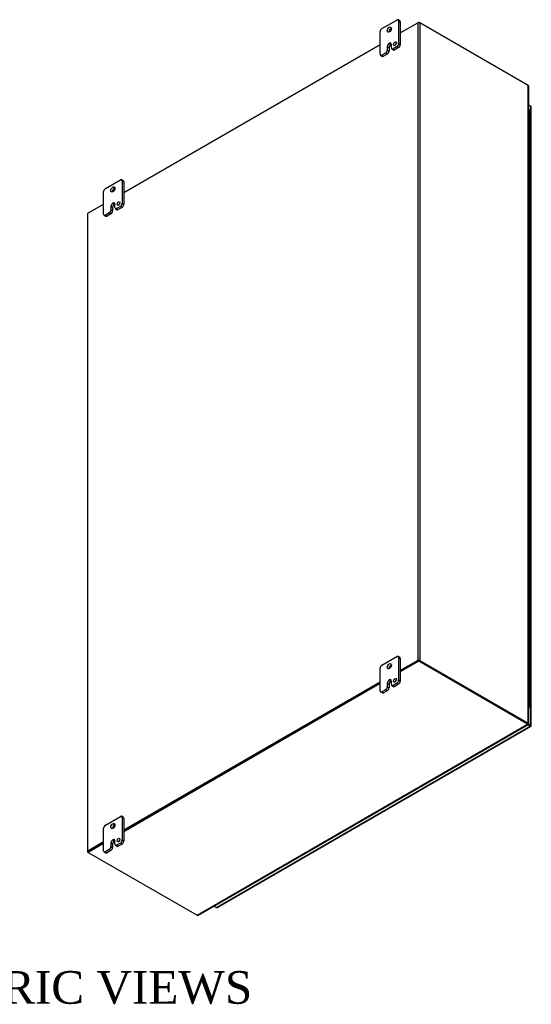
# Model space of a CAD drawing. Header units: inches. Extents: x 24 to 296, y 8 to 197.
# Tile 9 of 9: x 264 to 296, y 137 to 197. Entities that reach past the tile are written whole.
import ezdxf
from ezdxf.enums import TextEntityAlignment as Align

# ---------------------------------------------------------------- set-up
doc = ezdxf.new("R2010")
doc.units = ezdxf.units.IN
doc.header["$MEASUREMENT"] = 0
for name, color, linetype in [('COM48500', 7, 'CONTINUOUS'), ('COM52667', 7, 'CONTINUOUS'), ('COM71782-6', 7, 'CONTINUOUS'), ('DEFAULT', 7, 'CONTINUOUS'), ('FET07710', 7, 'CONTINUOUS'), ('HNG10620-56B', 7, 'CONTINUOUS'), ('HNG10620-56C', 7, 'CONTINUOUS'), ('HNG10620-56P', 7, 'CONTINUOUS')]:
    doc.layers.add(name, color=color, linetype=linetype)
doc.styles.add('SEACAD_TIMES_NEW_ROMAN', font='times.ttf')

msp = doc.modelspace()

# ---------------------------------------------------------------- linework, layer by layer
at = {"layer": 'COM48500', "color": 7}
for p, q in [((287.733, 196.318), (288.803, 196.936)), ((288.803, 196.936), (288.803, 157.838)), ((295.591, 193.088), (288.925, 196.936)), ((288.925, 196.936), (288.925, 157.838)), ((270.762, 186.52), (286.495, 195.604)), ((295.591, 153.99), (295.591, 193.088)), ((295.616, 153.972), (295.616, 193.034)), ((268.56, 185.249), (269.525, 185.806)), ((268.535, 185.214), (268.535, 146.116)), ((268.56, 146.151), (268.56, 185.249)), ((288.803, 157.838), (287.733, 157.22)), ((288.844, 157.815), (287.733, 157.173)), ((288.884, 157.815), (295.55, 153.966)), ((288.925, 157.838), (295.591, 153.99)), ((286.495, 156.506), (270.762, 147.423)), ((286.495, 156.459), (270.762, 147.376)), ((295.591, 153.99), (295.55, 153.966)), ((295.55, 153.979), (295.591, 153.955)), ((269.525, 146.708), (268.56, 146.151)), ((269.525, 146.661), (268.601, 146.128)), ((268.581, 146.069), (268.56, 146.081))]:
    msp.add_line(p, q, dxfattribs=at)
msp.add_arc((295.547, 193.034), 0.0689, 0.05387, 50.62771, dxfattribs=at)
for centre, major_axis, start_param, end_param in [((288.864, 196.901), (-0.0864, 0), 3.926991, 5.497787), ((268.621, 185.214), (0.0864, 0), 2.356194, 3.141593), ((288.864, 157.803), (0.0864, 0), 0.785398, 2.356194), ((268.621, 146.116), (0.0864, 0), 2.356194, 3.926991)]:
    msp.add_ellipse(centre, major_axis=major_axis, ratio=0.57735, start_param=start_param, end_param=end_param, dxfattribs=at)
msp.add_open_spline([(295.55, 153.966), (295.552, 153.967), (295.553, 153.968), (295.554, 153.968)], degree=3, dxfattribs=at)
msp.add_open_spline([(295.591, 153.99), (295.595, 153.989), (295.599, 153.988), (295.605, 153.985), (295.608, 153.984), (295.612, 153.981), (295.614, 153.979), (295.616, 153.976), (295.616, 153.974), (295.616, 153.971), (295.616, 153.969), (295.614, 153.966), (295.612, 153.964), (295.605, 153.959), (295.599, 153.957), (295.591, 153.955)], degree=3, knots=[0, 0, 0, 0, 0.125, 0.125, 0.25, 0.25, 0.375, 0.375, 0.5, 0.5, 0.625, 0.625, 0.75, 0.75, 1, 1, 1, 1], dxfattribs=at)
at = {"layer": 'COM52667', "color": 7}
for p, q in [((288.803, 196.936), (288.864, 196.971)), ((288.864, 196.951), (288.864, 196.971)), ((288.864, 196.971), (288.925, 196.936)), ((288.864, 157.827), (287.733, 157.173)), ((288.864, 157.78), (287.733, 157.126)), ((295.55, 153.966), (288.864, 157.827)), ((288.864, 157.827), (288.864, 157.78)), ((295.55, 153.919), (288.864, 157.78)), ((286.495, 156.459), (270.762, 147.376)), ((286.495, 156.412), (270.762, 147.328)), ((295.55, 153.919), (295.55, 153.966)), ((295.55, 153.954), (295.58, 153.937)), ((275.267, 142.209), (295.55, 153.919)), ((275.326, 142.213), (295.578, 153.906)), ((269.525, 146.661), (268.581, 146.116)), ((269.525, 146.614), (268.581, 146.069)), ((268.581, 146.116), (268.581, 146.069)), ((268.581, 146.069), (275.267, 142.209))]:
    msp.add_line(p, q, dxfattribs=at)
msp.add_arc((275.291, 142.273), 0.0689, 249.37229, 299.94613, dxfattribs=at)
msp.add_open_spline([(295.55, 153.966), (295.55, 153.965), (295.55, 153.963), (295.55, 153.962)], degree=3, dxfattribs=at)
msp.add_open_spline([(295.55, 153.919), (295.553, 153.916), (295.556, 153.914), (295.561, 153.909), (295.564, 153.908), (295.568, 153.905), (295.571, 153.905), (295.575, 153.905), (295.576, 153.905), (295.579, 153.907), (295.581, 153.908), (295.583, 153.912), (295.583, 153.914), (295.584, 153.922), (295.583, 153.929), (295.58, 153.937)], degree=3, knots=[0, 0, 0, 0, 0.125, 0.125, 0.25, 0.25, 0.375, 0.375, 0.5, 0.5, 0.625, 0.625, 0.75, 0.75, 1, 1, 1, 1], dxfattribs=at)
at = {"layer": 'COM71782-6', "color": 7}
for p, q in [((295.745, 191.8), (295.616, 191.875)), ((295.745, 153.875), (295.745, 191.8)), ((295.771, 153.84), (295.771, 191.765)), ((295.601, 153.958), (295.745, 153.875)), ((276.447, 142.686), (295.705, 153.804)), ((276.49, 142.681), (295.748, 153.8)), ((295.705, 153.804), (295.553, 153.892)), ((295.583, 153.922), (295.705, 153.851)), ((295.705, 153.851), (295.583, 153.922)), ((295.705, 153.851), (295.705, 153.851)), ((295.705, 153.851), (295.705, 153.851)), ((295.705, 153.851), (295.745, 153.828)), ((295.762, 153.818), (295.705, 153.851)), ((295.762, 153.818), (295.705, 153.851)), ((276.295, 142.773), (276.447, 142.686))]:
    msp.add_line(p, q, dxfattribs=at)
for centre, major_axis, ratio, start_param, end_param in [((295.684, 191.765), (-0.0864, 0), 0.57735, 3.141593, 3.926991), ((295.684, 153.863), (-0.0288, 0.0166), 0.000948, 2.356741, 3.927537), ((295.684, 153.863), (-0.0288, 0.0166), 0.000948, 2.355648, 3.926445), ((295.705, 153.875), (-0.0432, 0.0748), 0.57735, 2.356194, 3.587154), ((295.684, 153.84), (-0.0864, 0), 0.57735, 2.696031, 3.926991), ((295.684, 153.863), (0.0864, -0.0498), 0.000948, -0.784852, -0.445015), ((295.684, 153.863), (0.0863, -0.0499), 0.000948, 0.445015, 0.784852), ((276.447, 142.756), (-0.0432, 0.0748), 0.57735, 2.356194, 3.141593)]:
    msp.add_ellipse(centre, major_axis=major_axis, ratio=ratio, start_param=start_param, end_param=end_param, dxfattribs=at)
at = {"layer": 'FET07710', "color": 7}
for p, q in [((286.601, 196.569), (287.521, 197.1)), ((287.701, 197.046), (287.596, 197.107)), ((287.627, 197.039), (287.627, 195.651)), ((287.733, 196.978), (287.627, 197.039)), ((287.733, 196.978), (287.733, 195.59)), ((286.495, 194.998), (286.495, 196.386)), ((287.061, 195.671), (287.061, 195.671)), ((287.061, 195.671), (287.167, 195.61)), ((287.061, 195.671), (287.167, 195.61)), ((287.167, 195.61), (287.167, 195.61)), ((287.185, 195.395), (287.185, 195.6)), ((287.627, 195.651), (287.733, 195.59)), ((286.832, 195.069), (286.601, 194.936)), ((286.937, 195.008), (286.707, 194.875)), ((286.937, 195.008), (286.832, 195.069)), ((286.938, 195.457), (286.938, 195.253)), ((286.938, 195.457), (287.044, 195.396)), ((286.938, 195.253), (287.044, 195.192)), ((287.044, 195.396), (287.044, 195.192)), ((287.216, 195.327), (287.322, 195.266)), ((287.521, 195.467), (287.291, 195.334)), ((287.291, 195.334), (287.397, 195.273)), ((287.626, 195.406), (287.397, 195.273)), ((287.626, 195.406), (287.521, 195.467)), ((286.526, 194.929), (286.632, 194.868)), ((286.601, 194.936), (286.707, 194.875)), ((269.631, 186.771), (270.55, 187.302)), ((270.731, 187.248), (270.625, 187.309)), ((270.656, 187.241), (270.656, 185.853)), ((270.762, 187.18), (270.656, 187.241)), ((270.762, 187.18), (270.762, 185.792)), ((269.525, 185.2), (269.525, 186.588)), ((269.967, 185.659), (269.967, 185.455)), ((269.967, 185.659), (270.073, 185.598)), ((269.967, 185.455), (270.073, 185.394)), ((270.073, 185.598), (270.073, 185.394)), ((270.091, 185.873), (270.091, 185.873)), ((270.091, 185.873), (270.197, 185.812)), ((270.091, 185.873), (270.196, 185.812)), ((270.197, 185.812), (270.196, 185.812)), ((270.214, 185.598), (270.214, 185.802)), ((270.245, 185.529), (270.351, 185.468)), ((270.55, 185.669), (270.32, 185.536)), ((270.32, 185.536), (270.426, 185.475)), ((270.656, 185.608), (270.426, 185.475)), ((270.656, 185.608), (270.55, 185.669)), ((270.656, 185.853), (270.762, 185.792)), ((269.556, 185.131), (269.662, 185.07)), ((269.861, 185.271), (269.631, 185.138)), ((269.631, 185.138), (269.737, 185.077)), ((269.967, 185.21), (269.737, 185.077)), ((269.967, 185.21), (269.861, 185.271)), ((286.601, 157.541), (287.521, 158.071)), ((287.701, 158.018), (287.596, 158.079)), ((287.627, 158.01), (287.627, 156.622)), ((287.733, 157.949), (287.627, 158.01)), ((287.733, 157.949), (287.733, 156.561)), ((286.495, 155.969), (286.495, 157.357)), ((286.938, 156.428), (286.938, 156.224)), ((286.938, 156.428), (287.044, 156.367)), ((287.044, 156.367), (287.044, 156.163)), ((287.061, 156.642), (287.061, 156.642)), ((287.061, 156.642), (287.167, 156.581)), ((287.061, 156.642), (287.167, 156.581)), ((287.167, 156.581), (287.167, 156.581)), ((287.185, 156.367), (287.185, 156.571)), ((287.521, 156.438), (287.291, 156.306)), ((287.626, 156.377), (287.397, 156.245)), ((287.626, 156.377), (287.521, 156.438)), ((287.627, 156.622), (287.733, 156.561)), ((286.526, 155.9), (286.632, 155.839)), ((286.832, 156.041), (286.601, 155.908)), ((286.601, 155.908), (286.707, 155.847)), ((286.937, 155.98), (286.707, 155.847)), ((286.937, 155.98), (286.832, 156.041)), ((286.938, 156.224), (287.044, 156.163)), ((287.216, 156.298), (287.322, 156.237)), ((287.291, 156.306), (287.397, 156.245)), ((269.631, 147.743), (270.55, 148.273)), ((270.731, 148.22), (270.625, 148.281)), ((270.656, 148.212), (270.656, 146.824)), ((270.762, 148.151), (270.656, 148.212)), ((270.762, 148.151), (270.762, 146.763)), ((269.525, 146.171), (269.525, 147.559)), ((270.091, 146.844), (270.091, 146.844)), ((270.091, 146.844), (270.197, 146.783)), ((270.091, 146.844), (270.196, 146.783)), ((270.197, 146.783), (270.196, 146.783)), ((270.214, 146.569), (270.214, 146.773)), ((270.656, 146.824), (270.762, 146.763)), ((269.556, 146.102), (269.662, 146.041)), ((269.861, 146.243), (269.631, 146.11)), ((269.631, 146.11), (269.737, 146.049)), ((269.967, 146.182), (269.737, 146.049)), ((269.967, 146.182), (269.861, 146.243)), ((269.967, 146.631), (269.967, 146.426)), ((269.967, 146.631), (270.073, 146.569)), ((269.967, 146.426), (270.073, 146.365)), ((270.073, 146.569), (270.073, 146.365)), ((270.245, 146.5), (270.351, 146.439)), ((270.55, 146.64), (270.32, 146.508)), ((270.32, 146.508), (270.426, 146.447)), ((270.656, 146.579), (270.426, 146.447)), ((270.656, 146.579), (270.55, 146.64))]:
    msp.add_line(p, q, dxfattribs=at)
for centre, major_axis, start_param, end_param in [((287.521, 196.978), (-0.075, -0.13), 2.356194, 3.926991), ((287.626, 196.916), (-0.075, -0.13), 2.356194, 3.141593), ((286.601, 196.447), (0.075, 0.13), 0.785398, 2.356194), ((287.167, 196.447), (0.087, 0.152), 0.649107, 2.492486), ((287.061, 195.528), (0.087, 0.151), 0.785398, 2.356194), ((287.167, 195.467), (0.087, 0.151), 0.785398, 2.356194), ((287.061, 195.528), (-0.087, -0.151), 2.356194, 3.926991), ((287.167, 195.467), (-0.087, -0.151), 3.793313, 3.926991), ((287.512, 195.585), (0.062, 0.108), 1.008936, 2.132657), ((287.521, 195.589), (-0.075, -0.13), 0.785398, 2.356194), ((287.626, 195.528), (0.075, 0.13), 3.926991, 5.497787), ((286.601, 195.059), (0.075, 0.13), 2.356194, 3.926991), ((286.832, 195.192), (-0.075, -0.13), 0.785398, 2.356194), ((286.937, 195.131), (0.075, 0.13), 3.926991, 5.497787), ((287.291, 195.457), (0.075, 0.13), 2.356194, 3.926991), ((287.397, 195.396), (0.075, 0.13), 3.141593, 3.926991), ((286.707, 194.998), (0.075, 0.13), 3.141593, 3.926991), ((270.55, 187.18), (-0.075, -0.13), 2.356194, 3.926991), ((270.656, 187.118), (-0.075, -0.13), 2.356194, 3.141593), ((269.631, 186.649), (0.075, 0.13), 0.785398, 2.356194), ((270.196, 186.649), (0.088, 0.152), 0.649107, 2.492486), ((269.861, 185.394), (-0.075, -0.13), 0.785398, 2.356194), ((270.091, 185.73), (0.087, 0.151), 0.785398, 2.356194), ((269.967, 185.333), (0.075, 0.13), 3.926991, 5.497787), ((270.196, 185.669), (0.087, 0.151), 0.785398, 2.356194), ((270.091, 185.73), (-0.087, -0.151), 2.356194, 3.926991), ((270.197, 185.669), (-0.087, -0.151), 3.793313, 3.926991), ((270.32, 185.659), (0.075, 0.13), 2.356194, 3.926991), ((270.426, 185.598), (0.075, 0.13), 3.141593, 3.926991), ((270.541, 185.787), (0.062, 0.108), 1.008936, 2.132657), ((270.55, 185.792), (-0.075, -0.13), 0.785398, 2.356194), ((270.656, 185.73), (0.075, 0.13), 3.926991, 5.497787), ((269.631, 185.261), (0.075, 0.13), 2.356194, 3.926991), ((269.737, 185.2), (0.075, 0.13), 3.141593, 3.926991), ((287.167, 157.418), (0.087, 0.152), 0.649107, 2.492486), ((287.521, 157.949), (-0.075, -0.13), 2.356194, 3.926991), ((287.626, 157.888), (-0.075, -0.13), 2.356194, 3.141593), ((286.601, 157.418), (0.075, 0.13), 0.785398, 2.356194), ((287.061, 156.5), (0.087, 0.151), 0.785398, 2.356194), ((287.167, 156.439), (0.087, 0.151), 0.785398, 2.356194), ((287.061, 156.5), (-0.087, -0.151), 2.356194, 3.926991), ((287.167, 156.439), (-0.087, -0.151), 3.793313, 3.926991), ((287.291, 156.428), (0.075, 0.13), 2.356194, 3.926991), ((287.512, 156.556), (0.063, 0.108), 1.008936, 2.132657), ((287.521, 156.561), (-0.075, -0.13), 0.785398, 2.356194), ((287.626, 156.5), (0.075, 0.13), 3.926991, 5.497787), ((286.601, 156.03), (0.075, 0.13), 2.356194, 3.926991), ((286.707, 155.969), (0.075, 0.13), 3.141593, 3.926991), ((286.832, 156.163), (-0.075, -0.13), 0.785398, 2.356194), ((286.937, 156.102), (0.075, 0.13), 3.926991, 5.497787), ((287.397, 156.367), (0.075, 0.13), 3.141593, 3.926991), ((270.55, 148.151), (-0.075, -0.13), 2.356194, 3.926991), ((270.656, 148.09), (-0.075, -0.13), 2.356194, 3.141593), ((269.631, 147.62), (0.075, 0.13), 0.785398, 2.356194), ((270.196, 147.62), (0.087, 0.152), 0.649107, 2.492486), ((270.091, 146.702), (0.087, 0.151), 0.785398, 2.356194), ((270.196, 146.641), (0.087, 0.151), 0.785398, 2.356194), ((270.091, 146.702), (-0.087, -0.151), 2.356194, 3.926991), ((270.197, 146.641), (-0.087, -0.151), 3.793313, 3.926991), ((270.541, 146.758), (0.062, 0.108), 1.008936, 2.132657), ((270.55, 146.763), (-0.075, -0.13), 0.785398, 2.356194), ((270.656, 146.702), (0.075, 0.13), 3.926991, 5.497787), ((269.631, 146.232), (0.075, 0.13), 2.356194, 3.926991), ((269.861, 146.365), (-0.075, -0.13), 0.785398, 2.356194), ((269.967, 146.304), (0.075, 0.13), 3.926991, 5.497787), ((270.32, 146.63), (0.075, 0.13), 2.356194, 3.926991), ((270.426, 146.569), (0.075, 0.13), 3.141593, 3.926991), ((269.737, 146.171), (0.075, 0.13), 3.141593, 3.926991)]:
    msp.add_ellipse(centre, major_axis=major_axis, ratio=0.57735, start_param=start_param, end_param=end_param, dxfattribs=at)
for centre, major_axis in [((287.061, 196.508), (0.088, 0.152)), ((287.406, 195.646), (0.062, 0.108)), ((270.091, 186.71), (0.088, 0.152)), ((270.435, 185.848), (0.062, 0.108)), ((287.061, 157.479), (0.088, 0.152)), ((287.406, 156.617), (0.063, 0.108)), ((270.091, 147.682), (0.087, 0.152)), ((270.435, 146.819), (0.062, 0.108))]:
    msp.add_ellipse(centre, major_axis=major_axis, ratio=0.57735, dxfattribs=at)
at = {"layer": 'HNG10620-56B', "color": 7}
for p, q in [((295.675, 190.258), (295.675, 190.911)), ((295.675, 188.951), (295.675, 189.605)), ((295.675, 187.645), (295.675, 188.298)), ((295.675, 186.339), (295.675, 186.992)), ((295.675, 185.032), (295.675, 185.685)), ((295.675, 183.726), (295.675, 184.379)), ((295.675, 182.419), (295.675, 183.073)), ((295.675, 181.113), (295.675, 181.766)), ((295.675, 179.807), (295.675, 180.46)), ((295.675, 178.5), (295.675, 179.153)), ((295.675, 177.194), (295.675, 177.847)), ((295.675, 175.887), (295.675, 176.541)), ((295.675, 174.581), (295.675, 175.234)), ((295.675, 173.275), (295.675, 173.928)), ((295.675, 171.968), (295.675, 172.621)), ((295.675, 170.662), (295.675, 171.315)), ((295.675, 169.356), (295.675, 170.009)), ((295.675, 168.049), (295.675, 168.702)), ((295.675, 166.743), (295.675, 167.396)), ((295.675, 165.436), (295.675, 166.09)), ((295.675, 164.13), (295.675, 164.783)), ((295.675, 162.824), (295.675, 163.477)), ((295.675, 161.517), (295.675, 162.17)), ((295.675, 160.211), (295.675, 160.864)), ((295.675, 158.904), (295.675, 159.558)), ((295.675, 157.598), (295.675, 158.251)), ((295.675, 156.292), (295.675, 156.945)), ((295.675, 154.985), (295.675, 155.638))]:
    msp.add_line(p, q, dxfattribs=at)
for centre, major_axis, start_param, end_param in [((295.552, 190.911), (-0.123, 0), 3.141593, 4.157881), ((295.552, 190.258), (-0.123, 0), 3.141593, 4.157881), ((295.552, 189.605), (-0.123, 0), 3.141593, 4.157881), ((295.552, 188.951), (-0.123, 0), 3.141593, 4.157881), ((295.552, 188.298), (-0.123, 0), 3.141593, 4.157881), ((295.552, 187.645), (-0.123, 0), 3.141593, 4.157881), ((295.552, 186.992), (-0.123, 0), 3.141593, 4.157881), ((295.552, 186.339), (-0.123, 0), 3.141593, 4.157881), ((295.552, 185.685), (-0.123, 0), 3.141593, 4.157881), ((295.552, 185.032), (-0.123, 0), 3.141593, 4.157881), ((295.552, 184.379), (-0.123, 0), 3.141593, 4.157881), ((295.552, 183.726), (-0.123, 0), 3.141593, 4.157881), ((295.552, 183.073), (-0.123, 0), 3.141593, 4.157881), ((295.552, 182.419), (-0.123, 0), 3.141593, 4.157881), ((295.552, 181.766), (-0.123, 0), 3.141593, 4.157881), ((295.552, 181.113), (-0.123, 0), 3.141593, 4.157881), ((295.552, 180.46), (-0.123, 0), 3.141593, 4.157881), ((295.552, 179.807), (-0.123, 0), 3.141593, 4.157881), ((295.552, 179.153), (-0.123, 0), 3.141593, 4.157881), ((295.552, 178.5), (-0.123, 0), 3.141593, 4.157881), ((295.552, 177.847), (-0.123, 0), 3.141593, 4.157881), ((295.552, 177.194), (-0.123, 0), 3.141593, 4.157881), ((295.552, 176.541), (-0.123, 0), 3.141593, 4.157881), ((295.552, 175.887), (-0.123, 0), 3.141593, 4.157881), ((295.552, 175.234), (-0.123, 0), 3.141593, 4.157881), ((295.552, 174.581), (-0.123, 0), 3.141593, 4.157881), ((295.552, 173.928), (-0.123, 0), 3.141593, 4.157881), ((295.552, 173.275), (-0.123, 0), 3.141593, 4.157881), ((295.552, 172.621), (-0.123, 0), 3.141593, 4.157881), ((295.552, 171.968), (-0.123, 0), 3.141593, 4.157881), ((295.552, 171.315), (-0.123, 0), 3.141593, 4.157881), ((295.552, 170.662), (-0.123, 0), 3.141593, 4.157881), ((295.552, 170.009), (-0.123, 0), 3.141593, 4.157881), ((295.552, 169.356), (-0.123, 0), 3.141593, 4.157881), ((295.552, 168.702), (-0.123, 0), 3.141593, 4.157881), ((295.552, 168.049), (-0.123, 0), 3.141593, 4.157881), ((295.552, 167.396), (-0.123, 0), 3.141593, 4.157881), ((295.552, 166.743), (-0.123, 0), 3.141593, 4.157881), ((295.552, 166.09), (-0.123, 0), 3.141593, 4.157881), ((295.552, 165.436), (-0.123, 0), 3.141593, 4.157881), ((295.552, 164.783), (-0.123, 0), 3.141593, 4.157881), ((295.552, 164.13), (-0.123, 0), 3.141593, 4.157881), ((295.552, 163.477), (-0.123, 0), 3.141593, 4.157881), ((295.552, 162.824), (-0.123, 0), 3.141593, 4.157881), ((295.552, 162.17), (-0.123, 0), 3.141593, 4.157881), ((295.552, 161.517), (-0.123, 0), 3.141593, 4.157881), ((295.552, 160.864), (-0.123, 0), 3.141593, 4.157881), ((295.552, 160.211), (-0.123, 0), 3.141593, 4.157881), ((295.552, 159.558), (-0.123, 0), 3.141593, 4.157881), ((295.552, 158.904), (-0.123, 0), 3.141593, 4.157881), ((295.552, 158.251), (-0.123, 0), 3.141593, 4.157881), ((295.552, 157.598), (-0.123, 0), 3.141593, 4.157881), ((295.552, 156.945), (-0.123, 0), 3.141593, 4.157881), ((295.552, 156.292), (-0.123, 0), 3.141593, 4.157881), ((295.552, 155.638), (-0.123, 0), 3.141593, 4.157881), ((295.552, 154.985), (-0.123, 0), 2.125304, 4.157881), ((295.552, 154.985), (-0.075, 0), 2.612966, 3.670219)]:
    msp.add_ellipse(centre, major_axis=major_axis, ratio=0.57735, start_param=start_param, end_param=end_param, dxfattribs=at)
at = {"layer": 'HNG10620-56C', "color": 7}
for p, q in [((295.675, 190.911), (295.675, 191.564)), ((295.675, 189.605), (295.675, 190.258)), ((295.675, 188.298), (295.675, 188.951)), ((295.675, 186.992), (295.675, 187.645)), ((295.675, 185.685), (295.675, 186.339)), ((295.675, 184.379), (295.675, 185.032)), ((295.675, 183.073), (295.675, 183.726)), ((295.675, 181.766), (295.675, 182.419)), ((295.675, 180.46), (295.675, 181.113)), ((295.675, 179.153), (295.675, 179.807)), ((295.675, 177.847), (295.675, 178.5)), ((295.675, 176.541), (295.675, 177.194)), ((295.675, 175.234), (295.675, 175.887)), ((295.675, 173.928), (295.675, 174.581)), ((295.675, 172.621), (295.675, 173.275)), ((295.675, 171.315), (295.675, 171.968)), ((295.675, 170.009), (295.675, 170.662)), ((295.675, 168.702), (295.675, 169.356)), ((295.675, 167.396), (295.675, 168.049)), ((295.675, 166.09), (295.675, 166.743)), ((295.675, 164.783), (295.675, 165.436)), ((295.675, 163.477), (295.675, 164.13)), ((295.675, 162.17), (295.675, 162.824)), ((295.675, 160.864), (295.675, 161.517)), ((295.675, 159.558), (295.675, 160.211)), ((295.675, 158.251), (295.675, 158.904)), ((295.675, 156.945), (295.675, 157.598)), ((295.675, 155.638), (295.675, 156.292))]:
    msp.add_line(p, q, dxfattribs=at)
for centre in [(295.552, 191.564), (295.552, 190.911), (295.552, 190.258), (295.552, 189.605), (295.552, 188.951), (295.552, 188.298), (295.552, 187.645), (295.552, 186.992), (295.552, 186.339), (295.552, 185.685), (295.552, 185.032), (295.552, 184.379), (295.552, 183.726), (295.552, 183.073), (295.552, 182.419), (295.552, 181.766), (295.552, 181.113), (295.552, 180.46), (295.552, 179.807), (295.552, 179.153), (295.552, 178.5), (295.552, 177.847), (295.552, 177.194), (295.552, 176.541), (295.552, 175.887), (295.552, 175.234), (295.552, 174.581), (295.552, 173.928), (295.552, 173.275), (295.552, 172.621), (295.552, 171.968), (295.552, 171.315), (295.552, 170.662), (295.552, 170.009), (295.552, 169.356), (295.552, 168.702), (295.552, 168.049), (295.552, 167.396), (295.552, 166.743), (295.552, 166.09), (295.552, 165.436), (295.552, 164.783), (295.552, 164.13), (295.552, 163.477), (295.552, 162.824), (295.552, 162.17), (295.552, 161.517), (295.552, 160.864), (295.552, 160.211), (295.552, 159.558), (295.552, 158.904), (295.552, 158.251), (295.552, 157.598), (295.552, 156.945), (295.552, 156.292), (295.552, 155.638)]:
    msp.add_ellipse(centre, major_axis=(0.123, 0), ratio=0.57735, start_param=0, end_param=1.016289, dxfattribs=at)
at = {"layer": 'HNG10620-56P', "color": 7}
for start_param, end_param in [(0, 0.528627), (5.754558, 6.283185)]:
    msp.add_ellipse((295.552, 154.985), major_axis=(0.075, 0), ratio=0.57735, start_param=start_param, end_param=end_param, dxfattribs=at)

# ---------------------------------------------------------------- texts
at = {"layer": 'DEFAULT', "color": 7, "style": 'SEACAD_TIMES_NEW_ROMAN'}
msp.add_text('ISOMETRIC VIEWS', height=2, dxfattribs=at).set_placement((252.047, 138.788), align=Align.TOP_LEFT)

doc.saveas('drawing.dxf')
